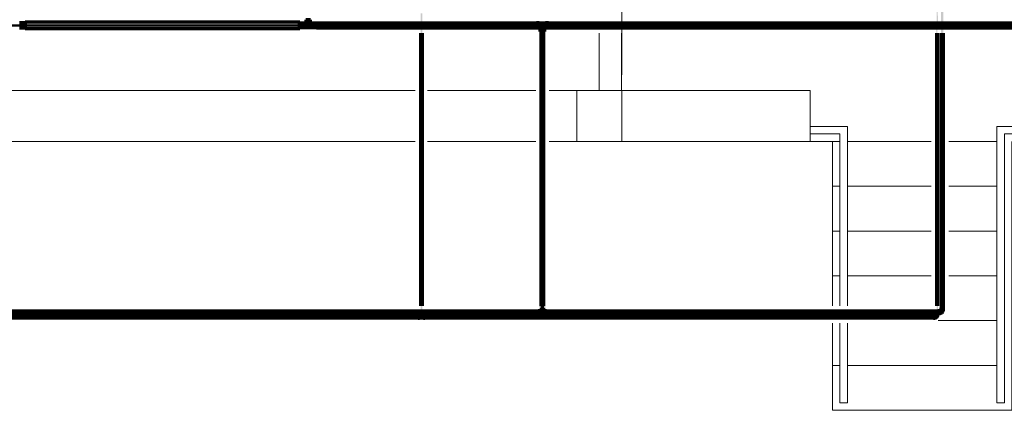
# Model space of a CAD drawing. Header units: millimetres. Extents: x -12740 to 214440, y -11012 to 10812.
# Tile 148 of 168: x 18738 to 25324, y -652 to 1962. Entities that reach past the tile are written whole.
import ezdxf

# ---------------------------------------------------------------- set-up
doc = ezdxf.new("R2010")
doc.units = ezdxf.units.MM
doc.linetypes.add('Centro', pattern=[30, 12, -6, 6, -6])
doc.linetypes.add('Oculto 1_5', pattern=[2.2, 1.5, -0.7])
for name, color, linetype, lineweight in [('A-ANNO-DIMS', 211, 'Continuous', 9), ('A-ANNO-DIMS-70', 211, 'Continuous', 9), ('A-DETL', 90, 'Oculto 1_5', 18), ('ESQ', 7, 'Continuous', 18), ('P-PIPE', 3, 'Continuous', 70), ('P-PIPE-CNTR', 3, 'Centro', 50), ('PAREDES', 7, 'Continuous', 18), ('PEM1-Layout Superior_dwg', 8, 'Continuous', 18), ('PILAR', 7, 'Continuous', 18)]:
    doc.layers.add(name, color=color, linetype=linetype, lineweight=lineweight)
doc.styles.add('Arial_1', font='arial.ttf', dxfattribs={"height": 175})
doc.dimstyles.new('Diagonal_-_2_5_mm_Arial_1', dxfattribs={"dimscale": 304.8, "dimtxt": 178.545395, "dimasz": 0.688976, "dimexe": 0.551181, "dimexo": 0.344488, "dimgap": 0.401903, "dimtad": 1, "dimlfac": 0.001, "dimrnd": 0.01, "dimzin": 0, "dimdsep": 46, "dimtxsty": 'Arial_1', "dimblk1": 'OPEN30', "dimblk2": 'OPEN30', "dimsah": 1, "dimcen": 0.09, "dimdle": 0.551181, "dimazin": 0, "dimtfac": 1, "dimtdec": 4, "dimtix": 1, "dimtmove": 0, "dimatfit": 3, "dimfxl": 1, "dimtvp": 1, "dimtfill": 1, "dimtolj": 1, "dimtzin": 0, "dimarcsym": 2})

# ---------------------------------------------------------------- blocks, each defined once
blk = doc.blocks.new('Cotovelo - Soldado - CU - Padrão-V64-PAVIMENTO SUPERIOR TUBULAÇÃO FRIGORIGENA')
at = {"layer": 'P-PIPE', "lineweight": 18}
for points in [[(-17.3, -8.5), (-17.3, 8.5), (-29, 8.2), (-29, -8.5)], [(-17.3, -7.5), (-10, -6), (-4.7, -4.6), (4.6, 4.7), (7.4, 17.3), (-7.4, 17.2), (-8, 17.1), (-10.7, 10.7), (-16.7, 7.4), (-17.3, 7.4), (-17.3, -7.4)], [(6, 17.3), (8.5, 17.3), (8.2, 29), (-8.5, 29), (-8.2, 17.3), (4.2, 17.3)]]:
    blk.add_hatch(color=160, dxfattribs=at).paths.add_polyline_path(points)
at = {"layer": 'P-PIPE', "color": 5}
for p, q in [((-17.3, 8.5), (-29, 8.5)), ((-29, 8.5), (-29, -8.5)), ((-17.3, -8.5), (-17.3, 8.5)), ((-8.5, 29), (-8.5, 17.3)), ((8.5, 29), (-8.5, 29)), ((-8.5, 17.3), (8.5, 17.3)), ((8.5, 17.3), (8.5, 29)), ((-29, -8.5), (-17.3, -8.5))]:
    blk.add_line(p, q, dxfattribs=at)
at = {"layer": 'P-PIPE', "color": 5, "flags": 128}
for points in [[(-7.9, 17.3), (-7.9, 16.9), (-8, 16.6), (-8, 16.2), (-8.1, 15.8), (-8.1, 15.5), (-8.2, 15.1), (-8.3, 14.7), (-8.4, 14.4), (-8.5, 14), (-8.7, 13.7), (-8.8, 13.3), (-9, 13), (-9.2, 12.7), (-9.4, 12.3), (-9.6, 12), (-9.8, 11.7), (-10, 11.4), (-10.3, 11.1), (-10.5, 10.9), (-10.8, 10.6), (-11.1, 10.3), (-11.3, 10.1), (-11.6, 9.9), (-11.9, 9.6), (-12.2, 9.4), (-12.6, 9.2), (-12.9, 9), (-13.2, 8.9), (-13.6, 8.7), (-13.9, 8.6), (-14.3, 8.4), (-14.6, 8.3), (-15, 8.2), (-15.4, 8.1), (-15.7, 8.1), (-16.1, 8), (-16.5, 8), (-16.8, 7.9), (-17.2, 7.9), (-17.3, 7.9)], [(-17.3, -7.9), (-16.3, -7.9), (-15.3, -7.9), (-14.3, -7.8), (-13.3, -7.6), (-12.3, -7.4), (-11.3, -7.2), (-10.3, -7), (-9.4, -6.7), (-8.4, -6.3), (-7.5, -5.9), (-6.6, -5.5), (-5.7, -5.1), (-4.8, -4.6), (-3.9, -4.1), (-3.1, -3.5), (-2.2, -2.9), (-1.4, -2.3), (-0.7, -1.7), (0.1, -1), (0.8, -0.3), (1.5, 0.5), (2.1, 1.2), (2.8, 2), (3.4, 2.8), (3.9, 3.7), (4.5, 4.5), (5, 5.4), (5.4, 6.3), (5.8, 7.2), (6.2, 8.2), (6.6, 9.1), (6.9, 10.1), (7.1, 11.1), (7.4, 12), (7.6, 13), (7.7, 14), (7.8, 15), (7.9, 16), (7.9, 17), (7.9, 17.3)]]:
    blk.add_lwpolyline(points, dxfattribs=at)
blk = doc.blocks.new('Cotovelo - Soldado - CU - Padrão-V65-PAVIMENTO SUPERIOR TUBULAÇÃO FRIGORIGENA')
at = {"layer": 'P-PIPE', "lineweight": 18}
for points in [[(24851.3, -34.7), (24860, -34.2), (24860, -24.6), (24851.3, -25.1), (24851.3, -34.2)], [(24860, -33.3), (24865.2, -32.3), (24874.2, -28.5), (24878.9, -17.4), (24878.2, -14.3), (24870.9, -14.3), (24870.3, -15), (24867.5, -21.8), (24861.2, -25.2), (24860, -25.2), (24860, -33.1)], [(24875.4, -14.3), (24880.5, -14.3), (24879.9, -5.6), (24870.3, -5.6), (24871, -14.3), (24874, -14.3)]]:
    blk.add_hatch(color=20, dxfattribs=at).paths.add_polyline_path(points)
at = {"layer": 'P-PIPE', "color": 1}
for p, q in [((24860, -24.4), (24851.3, -24.4)), ((24851.3, -34.9), (24860, -34.9)), ((24870.1, -5.6), (24870.1, -14.3)), ((24880.6, -14.3), (24880.6, -5.6))]:
    blk.add_line(p, q, dxfattribs=at)
at = {"layer": 'P-PIPE', "color": 1, "flags": 128}
for points in [[(24860, -34.4), (24860.8, -34.4), (24861.6, -34.3), (24862.4, -34.2), (24863.2, -34.1), (24864, -34), (24864.8, -33.8), (24865.6, -33.6), (24866.3, -33.4), (24867.1, -33.1), (24867.9, -32.8), (24868.6, -32.5), (24869.3, -32.1), (24870, -31.7), (24870.7, -31.3), (24871.4, -30.9), (24872, -30.4), (24872.7, -29.9), (24873.3, -29.4), (24873.9, -28.9), (24874.5, -28.3), (24875, -27.7), (24875.5, -27.1), (24876, -26.5), (24876.5, -25.8), (24876.9, -25.1), (24877.4, -24.5), (24877.8, -23.8), (24878.1, -23), (24878.5, -22.3), (24878.8, -21.6), (24879, -20.8), (24879.3, -20), (24879.5, -19.3), (24879.7, -18.5), (24879.8, -17.7), (24880, -16.9), (24880.1, -16.1), (24880.1, -15.3), (24880.1, -14.5), (24880.1, -14.3)], [(24870.6, -14.3), (24870.6, -14.7), (24870.6, -15.1), (24870.5, -15.6), (24870.5, -16), (24870.4, -16.4), (24870.3, -16.8), (24870.2, -17.2), (24870.1, -17.6), (24869.9, -18), (24869.8, -18.4), (24869.6, -18.8), (24869.4, -19.2), (24869.2, -19.5), (24869, -19.9), (24868.8, -20.3), (24868.5, -20.6), (24868.3, -20.9), (24868, -21.3), (24867.7, -21.6), (24867.4, -21.9), (24867.1, -22.2), (24866.8, -22.4), (24866.4, -22.7), (24866.1, -23), (24865.7, -23.2), (24865.4, -23.4), (24865, -23.6), (24864.6, -23.8), (24864.3, -24), (24863.9, -24.2), (24863.5, -24.3), (24863.1, -24.4), (24862.7, -24.5), (24862.2, -24.6), (24861.8, -24.7), (24861.4, -24.8), (24861, -24.8), (24860.6, -24.9), (24860.1, -24.9), (24860, -24.9)]]:
    blk.add_lwpolyline(points, dxfattribs=at)
at = {"layer": 'P-PIPE', "color": 1}
for centre, major_axis, ratio, start_param, end_param in [((24851.3, -29.6), (0, 5.26), 0.000005, 3.141581, 6.283174), ((24851.3, -29.6), (0, 5.26), 0.000005, 6.283174, 6.544974), ((24851.3, -29.6), (0, 5.26), 0.000005, 2.879782, 3.141582), ((24860, -29.6), (0, 5.26), 0.000005, 6.283174, 6.544974), ((24860, -29.6), (0, 5.26), 0.000005, 3.141581, 6.283174), ((24860, -29.6), (0, 5.26), 0.000005, 2.879782, 3.141581), ((24875.4, -5.6), (-5.26, 0), 0.000011, 0.000005, 3.141544), ((24875.4, -5.6), (-5.26, 0), 0.000011, 6.021391, 6.283137), ((24875.4, -14.3), (-5.26, 0), 0.000011, 6.021391, 6.283137), ((24875.4, -14.3), (-5.26, 0), 0.000011, 0.000005, 3.141544), ((24875.4, -5.6), (-5.26, 0), 0.000011, 3.141598, 3.403397), ((24875.4, -14.3), (-5.26, 0), 0.000011, 3.141598, 3.403397)]:
    blk.add_ellipse(centre, major_axis=major_axis, ratio=ratio, start_param=start_param, end_param=end_param, dxfattribs=at)
blk = doc.blocks.new('Cotovelo - Soldado - CU - Padrão-V66-PAVIMENTO SUPERIOR TUBULAÇÃO FRIGORIGENA')
at = {"layer": 'P-PIPE', "lineweight": 18}
for points in [[(22228.4, 21.5), (22234.4, 21.5), (22234.4, 33.1), (22225.9, 33.1), (22226.2, 21.5), (22227.1, 21.5)], [(22231.7, -3.3), (22234.4, -2.8), (22234.4, 21.5), (22226.6, 21.5), (22226.8, 14.1), (22226.7, 13.3), (22226.8, 6), (22226.7, 5.2), (22228.3, -0.7), (22230.8, -2.8)], [(22242.9, 21.5), (22242.6, 33.1), (22234.4, 33.1), (22234.4, 21.5), (22242.6, 21.5)], [(22237.1, -3.3), (22240.8, -0.4), (22242.1, 2.4), (22242, 4.2), (22241.9, 6.5), (22241.6, 7.4), (22242, 8.9), (22241.7, 9.9), (22242, 14.5), (22241.8, 17.9), (22241.8, 21.5), (22234.4, 21.5), (22234.4, -2.8)]]:
    blk.add_hatch(color=160, dxfattribs=at).paths.add_polyline_path(points)
at = {"layer": 'P-PIPE', "color": 5}
for p, q in [((22225.9, 33.1), (22225.9, 21.5)), ((22234.4, 33.1), (22225.9, 33.1)), ((22225.9, 21.5), (22234.4, 21.5)), ((22242.9, 33.1), (22234.4, 33.1)), ((22234.4, 21.5), (22242.9, 21.5)), ((22242.9, 21.5), (22242.9, 33.1))]:
    blk.add_line(p, q, dxfattribs=at)
at = {"layer": 'P-PIPE', "color": 5, "flags": 128}
for points in [[(22226.5, 21.5), (22226.5, 20.8), (22226.5, 20.1), (22226.5, 19.4), (22226.5, 18.7), (22226.5, 18), (22226.5, 17.4), (22226.5, 16.7), (22226.5, 16), (22226.5, 15.4), (22226.5, 14.7), (22226.5, 14.1), (22226.5, 13.5), (22226.5, 12.9), (22226.5, 12.3), (22226.5, 11.7), (22226.5, 11.1), (22226.5, 10.6), (22226.5, 10.1), (22226.5, 9.6), (22226.5, 9.1), (22226.5, 8.6), (22226.5, 8.1), (22226.5, 7.7), (22226.5, 7.3), (22226.5, 6.9), (22226.5, 6.6), (22226.5, 6.2), (22226.5, 5.9), (22226.5, 5.6), (22226.5, 5.3), (22226.5, 5.1), (22226.5, 4.9), (22226.5, 4.7), (22226.5, 4.6), (22226.5, 4.4), (22226.5, 4.3), (22226.5, 4.2), (22226.5, 4.2), (22226.5, 4.2)], [(22242.4, 4.2), (22242.4, 4.2), (22242.4, 4.2), (22242.4, 4.3), (22242.4, 4.4), (22242.4, 4.5), (22242.4, 4.7), (22242.4, 4.8), (22242.4, 5), (22242.4, 5.3), (22242.4, 5.5), (22242.4, 5.8), (22242.4, 6.1), (22242.4, 6.5), (22242.4, 6.8), (22242.4, 7.2), (22242.4, 7.6), (22242.4, 8), (22242.4, 8.5), (22242.4, 8.9), (22242.4, 9.4), (22242.4, 9.9), (22242.4, 10.5), (22242.4, 11), (22242.4, 11.6), (22242.4, 12.1), (22242.4, 12.7), (22242.4, 13.3), (22242.4, 13.9), (22242.4, 14.6), (22242.4, 15.2), (22242.4, 15.9), (22242.4, 16.5), (22242.4, 17.2), (22242.4, 17.9), (22242.4, 18.5), (22242.4, 19.2), (22242.4, 19.9), (22242.4, 20.6), (22242.4, 21.3), (22242.4, 21.5)]]:
    blk.add_lwpolyline(points, dxfattribs=at)
at = {"layer": 'P-PIPE', "color": 5}
for radius, start, end in [(8.49, 154.05559, 270), (8.49, 154.05559, 270), (7.93, 158.70379, 270), (8.49, 270, 26.75157), (8.49, 270, 26.75157), (7.93, 270, 22.98072)]:
    blk.add_arc((22234.4, 4.2), radius, start, end, dxfattribs=at)
blk = doc.blocks.new('PEM1-Layout Superior_dwg-964791-PAVIMENTO SUPERIOR TUBULAÇÃO FRIGORIGENA')
at = {"layer": 'ESQ', "flags": 128}
for points in [[(53859.7, 57705.5), (54109.7, 57705.5), (54109.7, 56504.9)], [(55359.7, 57705.5), (55109.7, 57705.5), (55109.7, 55855.5), (55159.7, 55855.5), (55159.7, 57655.5), (55359.7, 57655.5)], [(54059.7, 56504.9), (54059.7, 57655.5), (53859.7, 57655.5)], [(54109.7, 56388.4), (54109.7, 55855.5), (54059.7, 55855.5), (54059.7, 56388.4)]]:
    blk.add_lwpolyline(points, dxfattribs=at)
at = {"layer": 'PAREDES'}
for p, q in [((52448.7, 58330.3), (52448.7, 57945.5)), ((52598.7, 58330.3), (52598.7, 57945.5)), ((51219, 57945.5), (48399.7, 57945.5)), ((52024.9, 57945.5), (51301.7, 57945.5)), ((52299.7, 57945.5), (52114, 57945.5)), ((51219, 57605.5), (48399.7, 57605.5)), ((52024.9, 57605.5), (51301.7, 57605.5)), ((52297.4, 57605.5), (52114, 57605.5)), ((54059.7, 57605.5), (53859.7, 57605.5)), ((54009.7, 56504.9), (54009.7, 57605.5)), ((54670.7, 57605.5), (54109.7, 57605.5)), ((55109.7, 57605.5), (54787.2, 57605.5)), ((54059.7, 57305.5), (54009.7, 57305.5)), ((54670.7, 57305.5), (54109.7, 57305.5)), ((55109.7, 57305.5), (54787.2, 57305.5)), ((54059.7, 57005.5), (54009.7, 57005.5)), ((54670.7, 57005.5), (54109.7, 57005.5)), ((55109.7, 57005.5), (54787.2, 57005.5)), ((54059.7, 56705.5), (54009.7, 56705.5)), ((54670.7, 56705.5), (54109.7, 56705.5)), ((55109.7, 56705.5), (54787.2, 56705.5)), ((55109.7, 56405.5), (54715.8, 56405.5)), ((54059.7, 56105.5), (54009.7, 56105.5)), ((55109.7, 56105.5), (54109.7, 56105.5))]:
    blk.add_line(p, q, dxfattribs=at)
at = {"layer": 'PAREDES', "flags": 128}
for points in [[(52599.7, 57605.5), (53859.7, 57605.5), (53859.7, 57945.9), (52599.7, 57945.9)], [(55209.7, 57605.5), (55209.7, 55805.5), (54009.7, 55805.5), (54009.7, 56388.4)]]:
    blk.add_lwpolyline(points, dxfattribs=at)
at = {"layer": 'PILAR', "flags": 128}
blk.add_lwpolyline([(52599.7, 57945.5), (52299.7, 57945.5), (52299.7, 57605.5), (52599.7, 57605.5), (52599.7, 57945.9)], dxfattribs=at)
blk = doc.blocks.new('DIMBLOCK24-PAVIMENTO SUPERIOR TUBULAÇÃO FRIGORIGENA')
at = {"layer": 'A-ANNO-DIMS-70'}
for p, q in [((22764.7, 4970.6), (22764.7, 5138.6)), ((24161, 4970.6), (24161, 5138.6)), ((22596.7, 4970.6), (24329, 4970.6)), ((22764.7, 4970.6), (22764.7, 1593.1)), ((24161, 4970.6), (24161, 3674.8))]:
    blk.add_line(p, q, dxfattribs=at)
at = {"layer": 'A-ANNO-DIMS-70', "lineweight": 35}
for p, q in [((22764.7, 4970.6), (22974.7, 5026.9)), ((24161, 4970.6), (23951, 5026.9)), ((22764.7, 4970.6), (22974.7, 4914.3)), ((24161, 4970.6), (23951, 4914.3))]:
    blk.add_line(p, q, dxfattribs=at)
at = {"layer": 'A-ANNO-DIMS-70', "color": 0, "insert": (23090.6, 5320.3), "char_height": 175, "width": 893.276, "attachment_point": 1, "line_spacing_factor": 0.941778, "style": 'Arial_1', "bg_fill": 3, "box_fill_scale": 1.25, "bg_fill_color": 256, "bg_fill_true_color": 13158600, "bg_fill_transparency": 0}
blk.add_mtext('1.40 m', dxfattribs=at)
blk = doc.blocks.new('_Open30')
at = {"color": 0, "linetype": 'ByBlock', "lineweight": -2}
for p, q in [((-1, 0.268), (0, 0)), ((0, 0), (-1, -0.268)), ((0, 0), (-1, 0))]:
    blk.add_line(p, q, dxfattribs=at)

msp = doc.modelspace()

# ---------------------------------------------------------------- hatches: boundary and pattern name
at = {"layer": 'P-PIPE'}
h = msp.add_hatch(color=10, dxfattribs=at)
h.paths.add_polyline_path([(24870.824, -5.608), (24875.375, -5.608), (24875.375, -3.767), (24870.615, -3.767), (24870.777, -5.608)])
h.paths.add_polyline_path([(24871.253, 12.103), (24875.375, 12.103), (24874.795, 1907.499), (24870.615, 1907.499), (24870.78, 12.103)])
h.paths.add_polyline_path([(24872.009, 1939.249), (24875.375, 1939.249), (24874.839, 2035.549), (24870.615, 2035.549), (24871.253, 1939.249), (24871.66, 1939.249)])
h.paths.add_polyline_path([(24872.009, 2054.599), (24875.375, 2054.599), (24875.375, 3610.122), (24870.615, 3610.122), (24871.253, 2054.599), (24871.684, 2054.599)])
h = msp.add_hatch(color=10, dxfattribs=at)
h.paths.add_polyline_path([(24880.135, -5.608), (24879.498, -3.767), (24875.376, -3.767), (24875.375, -5.608), (24879.973, -5.608)])
h.paths.add_polyline_path([(24878.745, 12.103), (24880.135, 12.103), (24879.497, 1907.499), (24875.375, 1907.499), (24875.381, 12.103), (24878.741, 12.103)])
h.paths.add_polyline_path([(24877.755, 1939.249), (24880.135, 1939.249), (24879.497, 2035.549), (24875.375, 2035.549), (24876.038, 1939.249), (24877.225, 1939.249)])
h.paths.add_polyline_path([(24878.741, 2054.599), (24880.135, 2054.599), (24879.497, 3610.122), (24875.375, 3610.122), (24876.077, 2054.599), (24878.317, 2054.599)])
h = msp.add_hatch(color=170, dxfattribs=at)
h.paths.add_polyline_path([(24901.243, 33.147), (24909.178, 33.147), (24909.178, 1907.499), (24901.243, 1907.499), (24901.243, 46.627)])
h.paths.add_polyline_path([(24902.978, 1939.249), (24909.178, 1939.249), (24909.178, 2035.549), (24901.243, 2035.549), (24901.936, 1939.249), (24902.306, 1939.249)])
h.paths.add_polyline_path([(24903.019, 2054.599), (24909.178, 2054.599), (24909.178, 3607.137), (24901.243, 3607.137), (24901.961, 2054.599), (24902.306, 2054.599)])
h = msp.add_hatch(color=170, dxfattribs=at)
h.paths.add_polyline_path([(24917.113, 33.147), (24916.465, 1907.499), (24909.178, 1907.499), (24909.178, 33.147), (24916.842, 33.147)])
h.paths.add_polyline_path([(24915.461, 1939.249), (24917.113, 1939.249), (24916.494, 2035.549), (24909.178, 2035.549), (24909.178, 1939.249), (24914.788, 1939.249)])
h.paths.add_polyline_path([(24915.502, 2054.599), (24917.113, 2054.599), (24916.842, 3607.137), (24909.178, 3607.137), (24909.178, 2054.599), (24914.788, 2054.599)])
h = msp.add_hatch(color=10, dxfattribs=at)
h.paths.add_polyline_path([(21425.316, 12.103), (21425.237, 1907.499), (21418.966, 1907.499), (21419.186, 12.103), (21423.681, 12.103)])
h.paths.add_polyline_path([(21420.794, 1939.249), (21425.316, 1939.249), (21425.316, 2003.745), (21418.966, 2003.745), (21419.183, 1939.249), (21419.817, 1939.249)])
h = msp.add_hatch(color=10, dxfattribs=at)
h.paths.add_polyline_path([(21425.324, 12.103), (21431.665, 12.103), (21431.42, 1907.499), (21425.316, 1907.499), (21425.316, 12.103)])
h.paths.add_polyline_path([(21430.783, 1939.249), (21431.666, 1939.249), (21431.272, 2003.745), (21425.316, 2003.745), (21425.316, 1939.249), (21429.807, 1939.249)])
for color, points in [(170, [(18735.768, 1906.811), (18754.9, 1907.375), (18754.9, 1939.936), (18735.768, 1939.372), (18735.768, 1907.346)]), (256, [(18754.9, 1906.781), (18774.023, 1907.346), (18774.023, 1939.966), (18754.9, 1939.401), (18754.9, 1907.346)]), (256, [(18774.023, 1905.217), (18775.023, 1905.217), (18775.023, 1941.53), (18774.023, 1941.53), (18774.023, 1908.524)]), (170, [(18775.023, 1923.374), (20610.276, 1923.374), (20610.276, 1944.374), (18775.023, 1943.658), (18775.023, 1928.809)]), (170, [(20534.442, 1902.374), (20610.276, 1903.089), (20610.276, 1923.374), (18775.023, 1923.374), (18775.023, 1902.374), (20071.457, 1902.374)]), (256, [(20610.276, 1905.217), (20611.276, 1905.217), (20611.276, 1941.53), (20610.276, 1941.53), (20610.276, 1908.524)]), (256, [(20629.676, 1908.674), (20629.676, 1938.074), (20611.276, 1937.573), (20611.276, 1908.674)]), (170, [(20648.076, 1908.674), (20648.076, 1938.074), (20629.676, 1937.573), (20629.676, 1908.674)]), (170, [(20650.188, 1909.374), (20687.276, 1909.851), (20687.276, 1937.374), (20681.168, 1936.866), (20667.676, 1923.374), (20653.676, 1937.374), (20648.076, 1936.897), (20648.076, 1909.374)]), (170, [(20681.875, 1943.474), (20682.376, 1943.474), (20681.875, 1961.874), (20652.976, 1961.874), (20653.476, 1943.474), (20680.406, 1943.474)]), (170, [(20667.676, 1923.374), (20681.676, 1937.374), (20681.168, 1943.474), (20653.676, 1943.474), (20654.183, 1936.866), (20664.987, 1926.062)]), (170, [(20705.676, 1908.674), (20705.676, 1938.074), (20687.276, 1937.573), (20687.276, 1908.674)]), (256, [(20724.076, 1908.674), (20724.076, 1938.074), (20705.676, 1937.573), (20705.676, 1908.674)]), (256, [(20725.076, 1912.219), (20725.076, 1934.528), (20724.076, 1934.528), (20724.076, 1912.219)]), (170, [(22154.887, 1923.374), (22194.013, 1923.374), (22194.013, 1939.249), (20725.076, 1938.708), (20725.076, 1923.374), (21923.395, 1923.374)]), (170, [(22154.887, 1907.499), (22194.013, 1908.039), (22194.013, 1923.374), (20725.076, 1923.374), (20725.076, 1907.499), (21923.395, 1907.499)]), (170, [(22194.013, 1906.811), (22213.145, 1907.375), (22213.145, 1939.936), (22194.013, 1939.372), (22194.013, 1907.375)]), (170, [(22213.145, 1908.039), (22219.133, 1908.074), (22234.432, 1923.374), (22249.766, 1908.074), (22255.718, 1908.039), (22255.718, 1939.249), (22213.145, 1938.708), (22213.145, 1909.03)]), (170, [(22250.307, 1902.059), (22249.731, 1908.074), (22234.432, 1923.374), (22218.557, 1907.499), (22219.133, 1902.059), (22249.766, 1902.059)]), (170, [(22274.85, 1906.811), (22274.85, 1939.936), (22255.718, 1939.372), (22255.718, 1906.811)]), (170, [(22386.379, 1923.374), (27432.975, 1923.374), (27432.975, 1939.249), (22274.85, 1938.708), (22274.85, 1923.374)]), (170, [(27016.224, 1907.499), (27432.975, 1908.039), (27432.975, 1923.374), (22274.85, 1923.374), (22274.85, 1907.499), (26553.239, 1907.499)]), (170, [(22246.143, 1882.926), (22250.994, 1882.926), (22250.43, 1902.059), (22217.869, 1902.059), (22218.434, 1882.926), (22242.713, 1882.926)]), (256, [(22234.432, 1881.926), (22245.586, 1881.926), (22245.586, 1882.926), (22223.277, 1882.926), (22223.277, 1881.926), (22230.349, 1881.926)]), (256, [(22241.584, 1868.773), (22244.547, 1868.773), (22244.202, 1881.926), (22224.316, 1881.926), (22224.661, 1868.773), (22239.489, 1868.773)]), (170, [(22234.432, 45.806), (22234.432, 1868.773), (22224.907, 1868.773), (22225.231, 45.806), (22231.966, 45.806)]), (170, [(22234.432, 45.806), (22243.957, 45.806), (22243.192, 1868.773), (22234.432, 1868.773), (22234.433, 46.627)]), (170, [(16765.03, 4.168), (22206.796, 4.168), (22206.796, 12.103), (16765.03, 11.833), (16765.03, 6.222)]), (170, [(22154.887, -3.767), (22206.796, -3.161), (22206.796, 4.168), (16765.03, 4.168), (16765.03, -3.767), (21923.395, -3.767)]), (170, [(22218.465, 4.168), (22218.465, 12.632), (22206.796, 12.344), (22206.796, 4.168)]), (170, [(22206.796, -4.295), (22218.465, -4.007), (22218.465, 4.168), (22206.796, 4.168), (22206.796, -4.007)]), (5, [(22236.622, -4.007), (22240.028, -1.797), (22242.386, 1.444), (22242.607, 1.978), (22241.818, 7.726), (22241.771, 7.008), (22242.096, 4.864), (22241.303, 0.201), (22237.907, -2.848), (22236.485, -3.496), (22230.464, -2.703), (22227.506, 0.35), (22226.617, 5.085), (22226.767, 1.093), (22229.705, -2.782), (22232.378, -4.007), (22236.485, -4.007)]), (170, [(22250.398, 4.168), (22262.067, 4.168), (22262.067, 12.632), (22250.398, 12.344), (22250.398, 6.359)]), (170, [(22262.067, -4.295), (22262.067, 4.168), (22250.398, 4.168), (22250.398, -4.295)]), (170, [(24880.199, 4.168), (24880.199, 12.103), (22262.067, 11.498), (22262.067, 4.168), (24701.302, 4.168)]), (170, [(24701.302, -3.767), (24880.199, -3.187), (24880.199, 4.168), (22262.067, 4.168), (22262.067, -3.767), (22849.364, -3.767)]), (10, [(16762.046, -29.634), (21402.793, -29.634), (21402.793, -24.874), (16762.046, -25.512), (16762.046, -28.402)]), (10, [(21228.918, -34.394), (21402.793, -33.756), (21402.793, -29.634), (16762.046, -29.634), (16762.046, -34.394), (20997.426, -34.394)]), (10, [(21402.793, -34.681), (21411.477, -34.159), (21411.477, -24.587), (21402.793, -25.109), (21402.793, -34.159)]), (10, [(21439.156, -34.394), (21439.156, -25.036), (21429.436, -25.514), (21425.317, -29.634), (21420.719, -25.047), (21411.477, -25.69), (21411.477, -34.394)]), (10, [(21420.269, -15.877), (21430.364, -15.877), (21429.842, -7.193), (21420.269, -7.193)]), (10, [(21439.156, -34.681), (21447.84, -34.159), (21447.84, -24.587), (21439.156, -25.109), (21439.156, -34.159)]), (10, [(22270.633, -29.634), (24851.349, -29.634), (24851.349, -24.874), (21447.84, -25.512), (21447.84, -29.634), (22154.887, -29.634)]), (10, [(24701.302, -34.394), (24851.349, -33.756), (24851.349, -29.634), (21447.84, -29.634), (21447.84, -34.394), (22849.364, -34.394)])]:
    msp.add_hatch(color=color, dxfattribs=at).paths.add_polyline_path(points)
h = msp.add_hatch(color=170, dxfattribs=at)
h.paths.add_polyline_path([(22218.465, 4.168), (22225.985, 4.299), (22226.256, 12.024), (22218.465, 11.498), (22218.465, 6.222)])
h.paths.add_polyline_path([(22250.398, 4.168), (22250.398, 12.103), (22241.944, 11.498), (22242.169, 7.118), (22242.607, 6.222), (22242.607, 4.168)])
h = msp.add_hatch(color=170, dxfattribs=at)
h.paths.add_polyline_path([(22218.465, -3.767), (22229.984, -2.996), (22227.517, -0.205), (22225.985, 4.038), (22225.968, 4.168), (22218.465, 4.168), (22218.465, -3.496)])
h.paths.add_polyline_path([(22250.398, -3.767), (22250.398, 4.168), (22242.607, 4.107), (22241.829, 0.099), (22240.382, -1.442), (22238.664, -3.647), (22242.096, -3.682)])
h = msp.add_hatch(color=5, dxfattribs=at)
h.paths.add_polyline_path([(22236.485, -3.496), (22236.485, -3.165), (22232.378, -3.165), (22234.432, -3.496)])
h.paths.add_polyline_path([(22241.553, 2.385), (22242.096, 2.792), (22241.642, 2.792)])
h = msp.add_hatch(color=10, dxfattribs=at)
h.paths.add_polyline_path([(21421.194, -15.877), (21420.719, -15.877), (21421.197, -25.047)])
h.paths.add_polyline_path([(21424.402, -28.72), (21427.984, -26.966), (21429.904, -25.036), (21429.26, -15.877), (21421.194, -15.877), (21421.951, -26.268), (21423.506, -27.823)])

# ---------------------------------------------------------------- linework, layer by layer
at = {"layer": 'A-DETL', "color": 160, "linetype": 'Continuous'}
for p, q in [((22231.825, 12.103), (22226.872, 12.103)), ((22241.972, 12.103), (22236.405, 12.103))]:
    msp.add_line(p, q, dxfattribs=at)
for centre, radius, start, end in [((22234.432, 4.168), 7.935, 0, 180), ((22234.432, 4.168), 7.935, 190.6847997, 237.4243178), ((22234.432, 4.168), 8.464, 26.9594243, 153.9300038), ((22234.432, 4.168), 8.464, 105, 153.9300038), ((22234.432, 0.201), 3.967, 90, 250.3774327), ((22234.432, 4.168), 8.464, 60, 90), ((22234.432, 8.136), 3.967, 270, 90), ((22234.432, 4.168), 7.935, 302.5756822, 349.3152003), ((22234.432, 4.168), 8.464, 26.9594243, 45), ((22234.432, 4.168), 7.935, 238.924972, 240), ((22234.432, 4.168), 7.935, 240, 241.0747678), ((22234.432, 4.168), 7.935, 242.5750588, 297.4249412), ((22234.432, 4.168), 7.935, 298.9252322, 301.075028)]:
    msp.add_arc(centre, radius, start, end, dxfattribs=at)
at = {"layer": 'A-DETL', "color": 20, "linetype": 'Continuous'}
for start_param, end_param in [(1.57079633, 3.14159265), (0, 1.57079633)]:
    msp.add_ellipse((21425.316, 2.482), major_axis=(6.35, 0), ratio=0.00001024, start_param=start_param, end_param=end_param, dxfattribs=at)
at = {"layer": 'P-PIPE', "color": 5}
for p, q in [((18754.9, 1939.936), (18735.768, 1939.936)), ((18754.9, 1935.11), (18754.9, 1937.717)), ((18754.9, 1931.671), (18754.9, 1935.085)), ((18754.9, 1927.668), (18754.9, 1931.655)), ((18754.9, 1919.087), (18754.9, 1927.66)), ((18754.9, 1915.092), (18754.9, 1919.079)), ((18754.9, 1911.662), (18754.9, 1915.076)), ((18754.9, 1909.03), (18754.9, 1911.637)), ((20610.276, 1944.374), (18775.023, 1944.374)), ((18775.023, 1944.374), (18775.023, 1902.374)), ((20610.276, 1902.374), (20610.276, 1944.374)), ((20648.076, 1938.074), (20629.676, 1938.074)), ((20629.676, 1938.074), (20629.676, 1908.674)), ((20648.076, 1908.674), (20648.076, 1938.074)), ((20653.676, 1937.374), (20648.076, 1937.374)), ((20652.976, 1961.874), (20652.976, 1943.474)), ((20682.376, 1961.874), (20652.976, 1961.874)), ((20652.976, 1943.474), (20682.376, 1943.474)), ((20653.676, 1943.474), (20653.676, 1937.374)), ((20681.676, 1937.374), (20681.676, 1943.474)), ((20687.276, 1937.374), (20681.676, 1937.374)), ((20682.376, 1943.474), (20682.376, 1961.874)), ((20705.676, 1938.074), (20687.276, 1938.074)), ((20687.276, 1938.074), (20687.276, 1908.674)), ((20705.676, 1908.674), (20705.676, 1938.074)), ((22194.013, 1939.249), (20725.076, 1939.249)), ((20725.076, 1939.249), (20725.076, 1907.499)), ((22213.145, 1939.936), (22194.013, 1939.936)), ((22194.013, 1939.936), (22194.013, 1906.811)), ((22213.145, 1906.811), (22213.145, 1939.936)), ((22255.718, 1939.249), (22213.145, 1939.249)), ((22274.85, 1939.936), (22255.718, 1939.936)), ((22255.718, 1939.936), (22255.718, 1906.811)), ((22274.85, 1906.811), (22274.85, 1939.936)), ((27432.975, 1939.249), (22274.85, 1939.249)), ((18735.768, 1906.811), (18754.9, 1906.811)), ((18775.023, 1902.374), (20610.276, 1902.374)), ((20629.676, 1908.674), (20648.076, 1908.674)), ((20648.076, 1909.374), (20687.276, 1909.374)), ((20687.276, 1908.674), (20705.676, 1908.674)), ((20725.076, 1907.499), (22194.013, 1907.499)), ((22194.013, 1906.811), (22213.145, 1906.811)), ((22213.145, 1907.499), (22218.557, 1907.499)), ((22217.869, 1902.059), (22217.869, 1882.926)), ((22250.994, 1902.059), (22217.869, 1902.059)), ((22217.869, 1882.926), (22250.994, 1882.926)), ((22218.557, 1907.499), (22218.557, 1902.059)), ((22224.907, 1868.773), (22224.907, 45.806)), ((22243.957, 45.806), (22243.957, 1868.773)), ((22250.307, 1907.499), (22255.718, 1907.499)), ((22250.307, 1902.059), (22250.307, 1907.499)), ((22250.994, 1882.926), (22250.994, 1902.059)), ((22255.718, 1906.811), (22274.85, 1906.811)), ((22274.85, 1907.499), (27432.975, 1907.499)), ((24901.243, 1872.499), (24901.243, 33.147)), ((24917.113, 33.147), (24917.113, 1872.499)), ((22206.796, 12.103), (16787.369, 12.103)), ((22218.465, 12.632), (22206.796, 12.632)), ((22206.796, 12.632), (22206.796, 4.168)), ((22206.796, 4.168), (22206.796, -4.295)), ((22218.465, 4.168), (22218.465, 12.632)), ((22226.822, 12.103), (22218.465, 12.103)), ((22218.465, -4.295), (22218.465, 4.168)), ((22224.907, 45.806), (22243.957, 45.806)), ((22250.398, 12.103), (22242.021, 12.103)), ((22262.067, 12.632), (22250.398, 12.632)), ((22250.398, 12.632), (22250.398, 4.168)), ((22250.398, 4.168), (22250.398, -4.295)), ((22262.067, 4.168), (22262.067, 12.632)), ((24880.199, 12.103), (22262.067, 12.103)), ((22262.067, -4.295), (22262.067, 4.168)), ((16787.369, -3.767), (22206.796, -3.767)), ((22206.796, -4.295), (22218.465, -4.295)), ((22218.465, -3.767), (22231.661, -3.767)), ((22237.202, -3.767), (22250.398, -3.767)), ((22250.398, -4.295), (22262.067, -4.295)), ((22262.067, -3.767), (24880.199, -3.767))]:
    msp.add_line(p, q, dxfattribs=at)
at = {"layer": 'P-PIPE'}
for p, q in [((18774.023, 1939.966), (18754.9, 1939.966)), ((18754.9, 1939.966), (18754.9, 1906.781)), ((18775.023, 1944.339), (18774.023, 1944.339)), ((18774.023, 1902.409), (18774.023, 1944.339)), ((18774.023, 1941.53), (18774.023, 1944.339)), ((18775.023, 1933.875), (18775.023, 1938.198)), ((18775.023, 1928.809), (18775.023, 1933.856)), ((18775.023, 1917.947), (18775.023, 1928.8)), ((18775.023, 1912.891), (18775.023, 1917.938)), ((18775.023, 1908.549), (18775.023, 1912.872)), ((20611.276, 1944.339), (20610.276, 1944.339)), ((20610.276, 1938.198), (20610.276, 1933.875)), ((20610.276, 1933.856), (20610.276, 1928.809)), ((20610.276, 1928.8), (20610.276, 1917.947)), ((20610.276, 1917.938), (20610.276, 1912.891)), ((20610.276, 1912.872), (20610.276, 1908.549)), ((20611.276, 1944.339), (20611.276, 1902.409)), ((20611.276, 1944.339), (20611.276, 1941.53)), ((20629.676, 1938.074), (20611.276, 1938.074)), ((20629.676, 1908.674), (20629.676, 1938.074)), ((20724.076, 1938.074), (20705.676, 1938.074)), ((20705.676, 1938.074), (20705.676, 1908.674)), ((20725.076, 1939.149), (20724.076, 1939.149)), ((20724.076, 1907.599), (20724.076, 1939.149)), ((20724.076, 1938.611), (20724.076, 1939.149)), ((20724.076, 1938.074), (20724.076, 1934.615)), ((20724.076, 1912.132), (20724.076, 1908.674)), ((18754.9, 1906.781), (18774.023, 1906.781)), ((18774.023, 1902.409), (18774.023, 1905.217)), ((18774.023, 1902.409), (18775.023, 1902.409)), ((20610.276, 1902.409), (20611.276, 1902.409)), ((20611.276, 1908.674), (20629.676, 1908.674)), ((20611.276, 1905.217), (20611.276, 1902.409)), ((20705.676, 1908.674), (20724.076, 1908.674)), ((20724.076, 1907.599), (20724.076, 1908.136)), ((20724.076, 1907.599), (20725.076, 1907.599)), ((22218.657, 1882.926), (22218.657, 1881.926)), ((22218.657, 1881.926), (22223.277, 1881.926)), ((22218.657, 1881.926), (22250.207, 1881.926)), ((22224.316, 1881.926), (22224.316, 1868.773)), ((22224.316, 1868.773), (22244.547, 1868.773)), ((22244.547, 1868.773), (22244.547, 1881.926)), ((22245.586, 1881.926), (22250.207, 1881.926)), ((22250.207, 1881.926), (22250.207, 1882.926))]:
    msp.add_line(p, q, dxfattribs=at)
at = {"layer": 'P-PIPE', "color": 1}
for p, q in [((21418.966, 1872.499), (21418.966, 47.103)), ((21431.666, 47.103), (21431.666, 1872.499)), ((24870.615, 1872.499), (24870.615, 47.103)), ((24880.135, 47.103), (24880.135, 1872.499)), ((21402.793, -24.874), (16787.371, -24.874)), ((16787.371, -34.394), (21402.793, -34.394)), ((21411.477, -24.409), (21402.793, -24.409)), ((21402.793, -34.859), (21411.477, -34.859)), ((21420.556, -24.874), (21411.477, -24.874)), ((21411.477, -34.394), (21439.156, -34.394)), ((21420.091, -7.193), (21420.091, -15.877)), ((21420.556, -15.877), (21420.556, -24.874)), ((21430.076, -24.874), (21430.076, -15.877)), ((21439.156, -24.874), (21430.076, -24.874)), ((21430.542, -15.877), (21430.542, -7.193)), ((21447.84, -24.409), (21439.156, -24.409)), ((21439.156, -34.859), (21447.84, -34.859)), ((24851.349, -24.874), (21447.84, -24.874)), ((21447.84, -34.394), (24851.349, -34.394))]:
    msp.add_line(p, q, dxfattribs=at)
at = {"layer": 'P-PIPE', "color": 5}
for start, end in [(154.2668, 180), (180, 360), (154.2668, 165), (195, 225), (0, 26.6226281), (0, 26.6226281), (345, 360), (255, 285), (300, 330)]:
    msp.add_arc((22234.432, 4.168), 8.464, start, end, dxfattribs=at)
at = {"layer": 'P-PIPE', "color": 170, "lineweight": 50}
for centre, radius, start, end in [((22234.432, 4.168), 7.935, 180, 190.3096815), ((22234.432, 4.168), 7.935, 349.6903185, 360), ((22234.432, 0.201), 3.968, 251.1731784, 270)]:
    msp.add_arc(centre, radius, start, end, dxfattribs=at)
at = {"layer": 'P-PIPE', "color": 1}
for centre, major_axis, ratio, start_param, end_param in [((21402.793, -29.634), (0, 5.225), 0.00000502, 0.00001026, 0.26180962), ((21402.793, -29.634), (0, 5.225), 0.00000502, 3.14160292, 6.28318531), ((21402.793, -29.634), (0, 5.225), 0.00000502, 2.87980355, 3.14159265), ((21411.477, -29.634), (0, 5.225), 0.00000502, 3.14160292, 6.28318531), ((21411.477, -29.634), (0, 5.225), 0.00000502, 0.00001027, 0.26180963), ((21411.477, -29.634), (0, 5.225), 0.00000502, 2.87980357, 3.14159265), ((21425.316, -7.193), (5.225, 0), 0.00001024, 0.00000502, 3.14159265), ((21425.316, -7.193), (5.225, 0), 0.00001024, 3.14159767, 3.40339171), ((21425.316, -15.877), (5.225, 0), 0.00001024, 3.14159767, 3.40339171), ((21425.316, -15.877), (5.225, 0), 0.00001024, 0.00000502, 3.14159265), ((21425.316, -7.193), (5.225, 0), 0.00001024, 6.02138558, 6.28318531), ((21425.316, -15.877), (5.225, 0), 0.00001024, 6.02138558, 6.28318531), ((21439.156, -29.634), (0, 5.225), 0.00000502, 0.00001026, 0.26180965), ((21439.156, -29.634), (0, 5.225), 0.00000502, 3.14160292, 6.28318531), ((21439.156, -29.634), (0, 5.225), 0.00000502, 2.87980355, 3.14159265), ((21447.84, -29.634), (0, 5.225), 0.00000502, 3.14160292, 6.28318531), ((21447.84, -29.634), (0, 5.225), 0.00000502, 0.00001027, 0.26180963), ((21447.84, -29.634), (0, 5.225), 0.00000502, 2.87980353, 3.14159265)]:
    msp.add_ellipse(centre, major_axis=major_axis, ratio=ratio, start_param=start_param, end_param=end_param, dxfattribs=at)
at = {"layer": 'P-PIPE-CNTR', "color": 170, "linetype": 'Continuous'}
for p, q in [((18754.9, 1923.374), (18674.063, 1923.374)), ((18775.023, 1923.374), (20610.276, 1923.374)), ((20705.676, 1923.374), (20629.676, 1923.374)), ((20667.676, 1961.874), (20667.676, 1923.374)), ((20725.076, 1923.374), (22194.013, 1923.374)), ((22274.85, 1923.374), (22194.013, 1923.374)), ((22234.432, 1882.926), (22234.432, 1923.374)), ((22274.85, 1923.374), (27432.975, 1923.374)), ((22234.432, 1868.773), (22234.432, 45.806)), ((24909.178, 1872.499), (24909.178, 33.147)), ((16765.03, 4.168), (22206.796, 4.168)), ((22226.497, 4.168), (22206.796, 4.168)), ((22218.562, 4.168), (22250.302, 4.168)), ((22234.432, 21.488), (22234.432, 33.147)), ((22234.432, 21.488), (22234.432, 4.168)), ((22234.432, -11.702), (22234.432, 20.038)), ((22262.067, 4.168), (22242.096, 4.168)), ((22262.067, 4.168), (24880.199, 4.168)), ((24880.199, 4.168), (24891.858, 4.168)), ((24909.178, 21.488), (24909.178, 33.147))]:
    msp.add_line(p, q, dxfattribs=at)
at = {"layer": 'P-PIPE-CNTR'}
for p, q in [((18754.9, 1923.374), (18775.023, 1923.374)), ((20629.676, 1923.374), (20610.276, 1923.374)), ((20705.676, 1923.374), (20725.076, 1923.374)), ((22234.432, 1882.926), (22234.432, 1868.773))]:
    msp.add_line(p, q, dxfattribs=at)
at = {"layer": 'P-PIPE-CNTR', "color": 10, "linetype": 'Continuous'}
for p, q in [((21425.316, 47.103), (21425.316, 1872.499)), ((24875.375, 1872.499), (24875.375, 47.103)), ((16762.046, -29.634), (21402.793, -29.634)), ((21447.84, -29.634), (21402.793, -29.634)), ((21425.316, -7.193), (21425.316, -29.634)), ((21447.84, -29.634), (24851.349, -29.634)), ((24851.349, -29.634), (24860.024, -29.634)), ((24875.375, -14.283), (24875.375, -5.608))]:
    msp.add_line(p, q, dxfattribs=at)
at = {"layer": 'P-PIPE-CNTR', "color": 170, "linetype": 'Continuous'}
msp.add_arc((24891.858, 21.488), 17.32, 270, 360, dxfattribs=at)
at = {"layer": 'P-PIPE-CNTR', "color": 10, "linetype": 'Continuous'}
msp.add_arc((24860.024, -14.283), 15.351, 270, 360, dxfattribs=at)

# ---------------------------------------------------------------- block references
at = {"layer": 'P-PIPE', "color": 5}
for name, p in [('Cotovelo - Soldado - CU - Padrão-V66-PAVIMENTO SUPERIOR TUBULAÇÃO FRIGORIGENA', (0, 0)), ('Cotovelo - Soldado - CU - Padrão-V64-PAVIMENTO SUPERIOR TUBULAÇÃO FRIGORIGENA', (24909.178, 4.168))]:
    msp.add_blockref(name, p, dxfattribs=at)
at = {"layer": 'P-PIPE', "color": 1}
msp.add_blockref('Cotovelo - Soldado - CU - Padrão-V65-PAVIMENTO SUPERIOR TUBULAÇÃO FRIGORIGENA', (0, 0), dxfattribs=at)
at = {"layer": 'PEM1-Layout Superior_dwg', "color": 7}
msp.add_blockref('PEM1-Layout Superior_dwg-964791-PAVIMENTO SUPERIOR TUBULAÇÃO FRIGORIGENA', (-29835.039, -56457.756), dxfattribs=at)

# ---------------------------------------------------------------- next in the draw order: dimensions: what is measured, and where the dimension line sits
at = {"layer": 'A-ANNO-DIMS'}
dim = msp.add_linear_dim(base=(24160.967, 4970.592), p1=(22764.672, 1488.147), p2=(24160.967, 3569.796), dimstyle='Diagonal_-_2_5_mm_Arial_1', override={"dimpost": '<> m', "dimfxl": 2506.571545}, dxfattribs=at)
dim.commit()
dim.dimension.update_dxf_attribs({"geometry": 'DIMBLOCK24-PAVIMENTO SUPERIOR TUBULAÇÃO FRIGORIGENA', "text_midpoint": (23462.82, 5182.443)})

doc.saveas('drawing.dxf')
